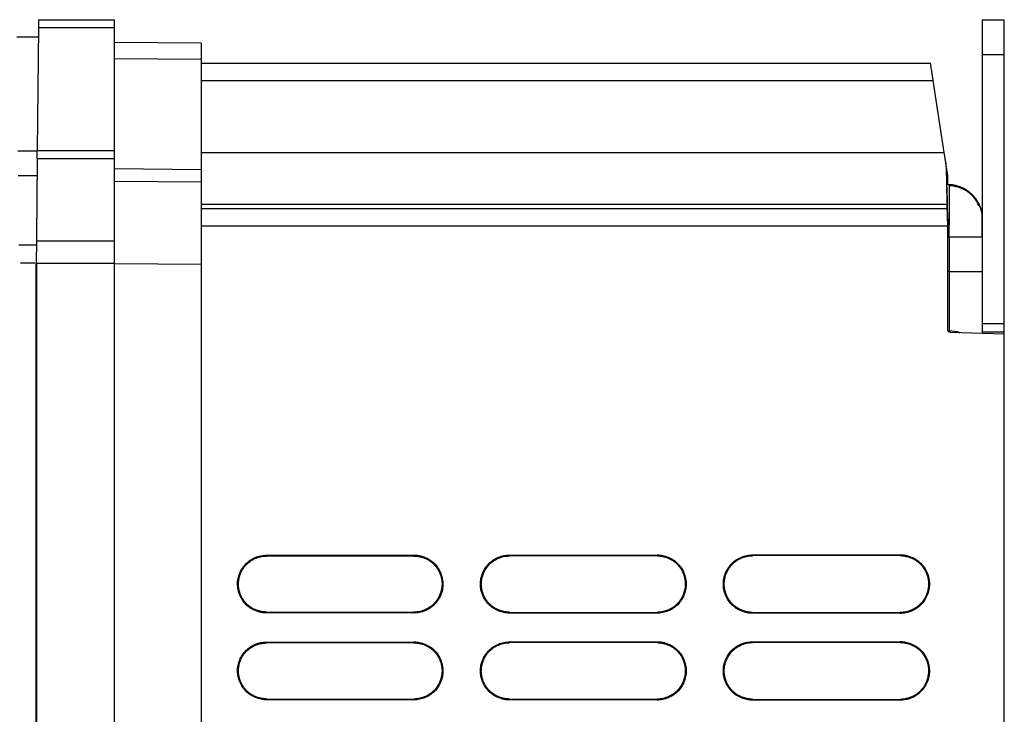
# Model space of a CAD drawing. Header units: millimetres. Extents: x 188.8 to 211.3, y 176 to 224.
# Tile 10 of 10: x 199.9 to 211.3, y 216 to 224. Entities that reach past the tile are written whole.
import ezdxf

# ---------------------------------------------------------------- set-up
doc = ezdxf.new("R2010")
doc.units = ezdxf.units.MM

msp = doc.modelspace()

# ---------------------------------------------------------------- linework, layer by layer
at = {"color": 7, "linetype": 'Continuous', "lineweight": 25}
for p, q in [((200.135, 223.999), (201.01, 223.999)), ((211.01, 223.999), (211.26, 223.999)), ((200.134, 223.904), (200.121, 222.494)), ((201.01, 223.904), (200.134, 223.904)), ((201.01, 222.494), (201.01, 223.904)), ((200.133, 223.799), (199.887, 223.799)), ((202.01, 223.729), (201.01, 223.738)), ((202.01, 223.539), (201.01, 223.548)), ((202.01, 223.539), (202.01, 222.271)), ((211.01, 223.599), (211.26, 223.599)), ((211.01, 220.499), (211.01, 223.599)), ((211.26, 220.499), (211.26, 223.599)), ((202.01, 223.499), (210.41, 223.499)), ((202.01, 223.299), (210.441, 223.299)), ((210.569, 222.468), (210.441, 223.299)), ((200.121, 222.483), (199.899, 222.483)), ((200.121, 222.494), (201.01, 222.494)), ((202.01, 222.468), (210.569, 222.468)), ((200.121, 222.399), (201.01, 222.399)), ((210.61, 222.199), (210.588, 222.346)), ((200.119, 222.199), (199.901, 222.199)), ((202.01, 222.271), (201.01, 222.28)), ((210.61, 222.099), (210.61, 222.199)), ((202.01, 222.129), (201.01, 222.137)), ((210.624, 222.098), (210.597, 222.099)), ((210.626, 222.086), (210.624, 222.098)), ((210.624, 222.098), (210.723, 222.076)), ((210.657, 222.096), (210.669, 222.094)), ((210.603, 221.869), (202.01, 221.869)), ((210.603, 221.82), (210.603, 221.869)), ((210.603, 221.82), (202.01, 221.82)), ((210.61, 221.62), (202.01, 221.62)), ((210.61, 221.7), (210.61, 221.609)), ((210.61, 221.62), (210.61, 221.609)), ((210.61, 220.428), (210.61, 221.609)), ((210.61, 221.499), (210.624, 221.499)), ((210.624, 221.499), (210.624, 221.099)), ((211, 221.499), (211.01, 221.498)), ((199.908, 221.406), (200.112, 221.406)), ((200.112, 221.451), (200.11, 221.194)), ((200.112, 221.451), (201.01, 221.451)), ((201.01, 221.194), (201.01, 221.451)), ((200.11, 177.715), (200.11, 221.194)), ((200.112, 221.194), (201.01, 221.194)), ((200.112, 221.194), (200.112, 177.816)), ((201.01, 177.801), (201.01, 221.194)), ((202.01, 221.179), (201.01, 221.187)), ((202.01, 221.179), (202.01, 179.059)), ((210.624, 221.099), (210.61, 221.099)), ((210.624, 221.099), (210.624, 220.418)), ((210.624, 221.099), (211.01, 221.099)), ((211.01, 220.499), (211.26, 220.499)), ((211.26, 220.376), (210.639, 220.398)), ((211.26, 220.399), (211.01, 220.399)), ((211.01, 220.385), (211.01, 220.399)), ((211.26, 220.376), (211.26, 220.399)), ((211.26, 178.949), (211.26, 220.376)), ((202.76, 217.831), (204.46, 217.832)), ((202.76, 217.821), (202.76, 217.831)), ((204.46, 217.822), (202.76, 217.821)), ((205.56, 217.833), (207.26, 217.834)), ((207.26, 217.824), (205.56, 217.823)), ((208.36, 217.835), (210.06, 217.837)), ((208.36, 217.825), (208.36, 217.835)), ((210.06, 217.826), (208.36, 217.825)), ((210.06, 217.837), (210.06, 217.826)), ((202.76, 217.167), (202.76, 217.177)), ((202.76, 217.177), (204.46, 217.175)), ((204.46, 217.165), (202.76, 217.167)), ((204.46, 217.175), (204.46, 217.165)), ((205.56, 217.175), (207.26, 217.173)), ((207.26, 217.163), (205.56, 217.164)), ((207.26, 217.173), (207.26, 217.163)), ((208.36, 217.172), (210.06, 217.171)), ((210.06, 217.161), (208.36, 217.162)), ((210.06, 217.171), (210.06, 217.161)), ((202.76, 216.831), (204.46, 216.832)), ((202.76, 216.821), (202.76, 216.831)), ((204.46, 216.822), (202.76, 216.821)), ((205.56, 216.833), (207.26, 216.834)), ((205.56, 216.823), (205.56, 216.833)), ((207.26, 216.824), (205.56, 216.823)), ((208.36, 216.835), (210.06, 216.837)), ((208.36, 216.825), (208.36, 216.835)), ((210.06, 216.826), (208.36, 216.825)), ((210.06, 216.837), (210.06, 216.826)), ((202.76, 216.167), (202.76, 216.177)), ((202.76, 216.177), (204.46, 216.175)), ((204.46, 216.165), (202.76, 216.167)), ((204.46, 216.175), (204.46, 216.165)), ((205.56, 216.164), (205.56, 216.175)), ((205.56, 216.175), (207.26, 216.173)), ((207.26, 216.163), (205.56, 216.164)), ((207.26, 216.173), (207.26, 216.163)), ((208.36, 216.172), (210.06, 216.171)), ((210.06, 216.171), (210.06, 216.161)), ((210.06, 216.161), (208.36, 216.162))]:
    msp.add_line(p, q, dxfattribs=at)
at = {"color": 8, "linetype": 'Continuous', "lineweight": 25}
msp.add_line((200.093, 221.194), (199.928, 221.194), dxfattribs=at)
at = {"color": 7, "linetype": 'Continuous', "lineweight": 25, "flags": 128}
for points in [[(204.46, 217.832), (204.46, 217.827), (204.46, 217.822)], [(205.56, 217.823), (205.56, 217.828), (205.56, 217.833)], [(207.26, 217.834), (207.26, 217.829), (207.26, 217.824)], [(205.56, 217.164), (205.56, 217.17), (205.56, 217.175)], [(208.36, 217.162), (208.36, 217.167), (208.36, 217.172)], [(204.46, 216.832), (204.46, 216.827), (204.46, 216.822)], [(207.26, 216.834), (207.26, 216.829), (207.26, 216.824)], [(208.36, 216.162), (208.36, 216.167), (208.36, 216.172)]]:
    msp.add_lwpolyline(points, dxfattribs=at)
at = {"color": 7, "linetype": 'Continuous', "lineweight": 25}
for points, knots in [([(200.135, 223.999), (200.135, 223.999), (200.135, 223.998), (200.135, 223.997), (200.135, 223.994), (200.135, 223.99), (200.134, 223.985), (200.134, 223.978), (200.134, 223.969), (200.134, 223.959), (200.134, 223.947), (200.134, 223.934), (200.134, 223.919), (200.134, 223.909), (200.134, 223.904)], [0, 0, 0, 0, 0.064261, 0.131991, 0.20319, 0.277858, 0.355993, 0.437596, 0.522666, 0.611202, 0.703205, 0.798672, 0.897604, 1, 1, 1, 1]), ([(201.01, 223.904), (201.01, 223.929), (201.01, 223.954), (201.01, 223.989), (201.01, 223.999), (201.01, 223.999)], [0, 0, 0, 0, 0.5, 0.5, 1, 1, 1, 1]), ([(211.01, 223.599), (211.01, 223.605), (211.01, 223.618), (211.01, 223.637), (211.01, 223.655), (211.01, 223.674), (211.01, 223.692), (211.01, 223.71), (211.01, 223.728), (211.01, 223.753), (211.01, 223.783), (211.01, 223.818), (211.01, 223.851), (211.01, 223.882), (211.01, 223.91), (211.01, 223.934), (211.01, 223.955), (211.01, 223.971), (211.01, 223.984), (211.01, 223.992), (211.01, 223.998), (211.01, 223.998), (211.01, 223.999)], [0, 0, 0, 0, 0.030232, 0.060266, 0.090167, 0.120003, 0.149841, 0.17975, 0.209797, 0.240047, 0.304317, 0.368671, 0.434309, 0.500032, 0.56567, 0.631393, 0.695664, 0.760018, 0.820268, 0.879988, 0.939719, 1, 1, 1, 1]), ([(211.26, 223.599), (211.26, 223.651), (211.26, 223.703), (211.26, 223.8), (211.26, 223.845), (211.26, 223.919), (211.26, 223.948), (211.26, 223.988), (211.26, 223.999), (211.26, 223.999)], [0, 0, 0, 0, 0.25, 0.25, 0.5, 0.5, 0.75, 0.75, 1, 1, 1, 1]), ([(202.01, 223.729), (202.01, 223.729), (202.01, 223.729), (202.01, 223.727), (202.01, 223.725), (202.01, 223.723), (202.01, 223.719), (202.01, 223.712), (202.01, 223.698), (202.01, 223.675), (202.01, 223.646), (202.01, 223.617), (202.01, 223.589), (202.01, 223.565), (202.01, 223.548), (202.01, 223.539)], [0, 0, 0, 0, 0.041971, 0.083652, 0.12521, 0.166816, 0.208641, 0.250852, 0.37539, 0.500544, 0.625031, 0.750197, 0.83355, 0.916365, 1, 1, 1, 1]), ([(210.441, 223.299), (210.44, 223.303), (210.439, 223.312), (210.437, 223.325), (210.435, 223.337), (210.433, 223.347), (210.432, 223.357), (210.431, 223.365), (210.428, 223.383), (210.424, 223.41), (210.419, 223.438), (210.416, 223.459), (210.414, 223.473), (210.412, 223.485), (210.411, 223.493), (210.41, 223.498), (210.41, 223.498), (210.41, 223.499)], [0, 0, 0, 0, 0.044266, 0.085273, 0.123022, 0.157512, 0.188743, 0.216714, 0.241426, 0.37849, 0.501805, 0.588875, 0.674296, 0.758092, 0.840289, 0.920916, 1, 1, 1, 1]), ([(200.121, 222.399), (200.121, 222.399), (200.121, 222.399), (200.121, 222.401), (200.121, 222.403), (200.121, 222.407), (200.121, 222.413), (200.121, 222.42), (200.121, 222.429), (200.121, 222.439), (200.121, 222.451), (200.121, 222.464), (200.121, 222.478), (200.121, 222.488), (200.121, 222.494)], [0, 0, 0, 0, 0.0642609, 0.1319911, 0.2031901, 0.2778576, 0.3559931, 0.4375961, 0.5226661, 0.6112025, 0.7032047, 0.7986721, 0.8976041, 1, 1, 1, 1]), ([(201.01, 222.399), (201.01, 222.399), (201.01, 222.399), (201.01, 222.4), (201.01, 222.402), (201.01, 222.406), (201.01, 222.414), (201.01, 222.426), (201.01, 222.441), (201.01, 222.458), (201.01, 222.475), (201.01, 222.487), (201.01, 222.494)], [0, 0, 0, 0, 0.0604064, 0.1203491, 0.180336, 0.2408734, 0.3703259, 0.5001229, 0.6295752, 0.7593722, 0.8795985, 1, 1, 1, 1]), ([(210.588, 222.346), (210.586, 222.354), (210.584, 222.37), (210.58, 222.394), (210.576, 222.419), (210.572, 222.443), (210.57, 222.46), (210.569, 222.468)], [0, 0, 0, 0, 0.200293, 0.400108, 0.599776, 0.799629, 1, 1, 1, 1]), ([(200.121, 222.399), (200.121, 222.399), (200.121, 222.398), (200.121, 222.397), (200.121, 222.394), (200.121, 222.39), (200.121, 222.385), (200.12, 222.379), (200.12, 222.372), (200.12, 222.363), (200.12, 222.354), (200.12, 222.343), (200.12, 222.331), (200.12, 222.318), (200.12, 222.304), (200.12, 222.289), (200.12, 222.272), (200.119, 222.254), (200.119, 222.235), (200.119, 222.215), (200.119, 222.194), (200.119, 222.172), (200.118, 222.149), (200.118, 222.124), (200.118, 222.098), (200.118, 222.069), (200.117, 222.038), (200.117, 222.004), (200.117, 221.967), (200.117, 221.928), (200.116, 221.886), (200.116, 221.841), (200.115, 221.794), (200.115, 221.743), (200.114, 221.69), (200.114, 221.634), (200.113, 221.575), (200.113, 221.514), (200.113, 221.472), (200.112, 221.451)], [0, 0, 0, 0, 0.021622, 0.043349, 0.065181, 0.087119, 0.109162, 0.13131, 0.153564, 0.175923, 0.198387, 0.220957, 0.243632, 0.266412, 0.289298, 0.312289, 0.335386, 0.358587, 0.381895, 0.405307, 0.428825, 0.452448, 0.476176, 0.50001, 0.524722, 0.550664, 0.577839, 0.606246, 0.635884, 0.666753, 0.698855, 0.732187, 0.766752, 0.802548, 0.839575, 0.877834, 0.917325, 0.958047, 1, 1, 1, 1]), ([(201.01, 221.451), (201.01, 221.577), (201.01, 221.703), (201.01, 221.932), (201.01, 222.037), (201.01, 222.211), (201.01, 222.281), (201.01, 222.374), (201.01, 222.399), (201.01, 222.399)], [0, 0, 0, 0, 0.25, 0.25, 0.5, 0.5, 0.75, 0.75, 1, 1, 1, 1]), ([(210.588, 222.346), (210.588, 222.338), (210.588, 222.322), (210.589, 222.299), (210.59, 222.276), (210.591, 222.254), (210.591, 222.232), (210.592, 222.21), (210.593, 222.188), (210.594, 222.145), (210.596, 222.083), (210.599, 222.011), (210.601, 221.951), (210.602, 221.914), (210.603, 221.893), (210.603, 221.881), (210.603, 221.873), (210.603, 221.87), (210.603, 221.869)], [0, 0, 0, 0, 0.030577, 0.06101, 0.091347, 0.121636, 0.151927, 0.182268, 0.212709, 0.243296, 0.371675, 0.500107, 0.62846, 0.756869, 0.817836, 0.87842, 0.939011, 1, 1, 1, 1]), ([(202.01, 222.271), (202.01, 222.267), (202.01, 222.26), (202.01, 222.248), (202.01, 222.237), (202.01, 222.226), (202.01, 222.211), (202.01, 222.191), (202.01, 222.169), (202.01, 222.152), (202.01, 222.14), (202.01, 222.133), (202.01, 222.129), (202.01, 222.129), (202.01, 222.129)], [0, 0, 0, 0, 0.050313, 0.100261, 0.150135, 0.20023, 0.250837, 0.37535, 0.500534, 0.624996, 0.750192, 0.833534, 0.916351, 1, 1, 1, 1]), ([(202.01, 222.129), (202.01, 222.129), (202.01, 222.128), (202.01, 222.127), (202.01, 222.124), (202.01, 222.121), (202.01, 222.116), (202.01, 222.106), (202.01, 222.088), (202.01, 222.057), (202.01, 222.017), (202.01, 221.953), (202.01, 221.855), (202.01, 221.734), (202.01, 221.628), (202.01, 221.543), (202.01, 221.456), (202.01, 221.38), (202.01, 221.319), (202.01, 221.272), (202.01, 221.225), (202.01, 221.194), (202.01, 221.179)], [0, 0, 0, 0, 0.0208729, 0.0417495, 0.0626536, 0.0836086, 0.104638, 0.1257651, 0.1882408, 0.250941, 0.3134274, 0.3757744, 0.5002212, 0.624602, 0.6868457, 0.7492837, 0.8118657, 0.8743084, 0.9059141, 0.9373454, 0.9686809, 1, 1, 1, 1]), ([(210.61, 221.7), (210.61, 221.708), (210.609, 221.724), (210.609, 221.748), (210.608, 221.771), (210.607, 221.794), (210.606, 221.816), (210.605, 221.837), (210.604, 221.877), (210.602, 221.931), (210.6, 221.991), (210.599, 222.04), (210.598, 222.069), (210.598, 222.085), (210.597, 222.093), (210.597, 222.098), (210.597, 222.099), (210.597, 222.099)], [0, 0, 0, 0, 0.0350566, 0.0699511, 0.1047473, 0.1395097, 0.1743031, 0.2091921, 0.2442405, 0.3721645, 0.5001274, 0.6280013, 0.7559515, 0.8171104, 0.8779402, 0.9387879, 1, 1, 1, 1]), ([(210.984, 221.835), (210.966, 221.87), (210.931, 221.942), (210.84, 222.022), (210.734, 222.075), (210.658, 222.083), (210.621, 222.087)], [0, 0, 0, 0, 0.255257, 0.514473, 0.765974, 1, 1, 1, 1]), ([(211.01, 221.699), (211.01, 221.703), (211.01, 221.713), (211.009, 221.728), (211.008, 221.745), (211.005, 221.763), (211.001, 221.783), (210.996, 221.804), (210.989, 221.827), (210.98, 221.851), (210.969, 221.875), (210.956, 221.901), (210.94, 221.926), (210.92, 221.952), (210.898, 221.977), (210.872, 222.001), (210.844, 222.024), (210.812, 222.045), (210.778, 222.062), (210.741, 222.077), (210.703, 222.088), (210.664, 222.096), (210.637, 222.097), (210.624, 222.098)], [0, 0, 0, 0, 0.022549, 0.047527, 0.075015, 0.105091, 0.137832, 0.173307, 0.211572, 0.25267, 0.296618, 0.343409, 0.392999, 0.445302, 0.500187, 0.557472, 0.616922, 0.678248, 0.741114, 0.80514, 0.869917, 0.935014, 1, 1, 1, 1]), ([(211.004, 221.769), (210.998, 221.794), (210.986, 221.844), (210.962, 221.868), (210.95, 221.88)], [0, 0, 0, 0, 0.474009, 1, 1, 1, 1]), ([(210.61, 221.62), (210.61, 221.625), (210.609, 221.634), (210.609, 221.648), (210.608, 221.662), (210.608, 221.675), (210.607, 221.687), (210.607, 221.698), (210.607, 221.709), (210.606, 221.719), (210.606, 221.728), (210.606, 221.736), (210.606, 221.744), (210.605, 221.751), (210.605, 221.762), (210.604, 221.776), (210.604, 221.791), (210.604, 221.803), (210.603, 221.812), (210.603, 221.817), (210.603, 221.819), (210.603, 221.82)], [0, 0, 0, 0, 0.048324, 0.095007, 0.140049, 0.183451, 0.225212, 0.265332, 0.303811, 0.340649, 0.375846, 0.409402, 0.441317, 0.471591, 0.500224, 0.587064, 0.672485, 0.756488, 0.839074, 0.920244, 1, 1, 1, 1]), ([(211.004, 221.489), (211.004, 221.517), (211.004, 221.572), (211.004, 221.649), (211.004, 221.714), (211.004, 221.739), (211.004, 221.751)], [0, 0, 0, 0, 0.249009, 0.498941, 0.749402, 1, 1, 1, 1]), ([(211.01, 220.399), (211.01, 220.402), (211.01, 220.408), (211.01, 220.418), (211.01, 220.427), (211.01, 220.439), (211.01, 220.454), (211.01, 220.47), (211.01, 220.483), (211.01, 220.492), (211.01, 220.498), (211.01, 220.498), (211.01, 220.499)], [0, 0, 0, 0, 0.060259, 0.120021, 0.179824, 0.240208, 0.369998, 0.50013, 0.629921, 0.760053, 0.879943, 1, 1, 1, 1]), ([(211.26, 220.399), (211.26, 220.402), (211.26, 220.408), (211.26, 220.418), (211.26, 220.427), (211.26, 220.439), (211.26, 220.454), (211.26, 220.47), (211.26, 220.483), (211.26, 220.492), (211.26, 220.498), (211.26, 220.498), (211.26, 220.499)], [0, 0, 0, 0, 0.060259, 0.120021, 0.179824, 0.240208, 0.369998, 0.50013, 0.629921, 0.760053, 0.879943, 1, 1, 1, 1]), ([(210.639, 220.398), (210.637, 220.398), (210.633, 220.398), (210.628, 220.4), (210.623, 220.403), (210.618, 220.407), (210.615, 220.411), (210.612, 220.417), (210.61, 220.422), (210.61, 220.426), (210.61, 220.428)], [0, 0, 0, 0, 0.1268819, 0.2493489, 0.3722204, 0.5002702, 0.6284689, 0.7596543, 0.8791046, 1, 1, 1, 1]), ([(210.624, 220.418), (210.666, 220.416), (210.709, 220.414), (210.745, 220.394), (210.746, 220.394)], [0, 0, 0, 0, 0.986959, 1, 1, 1, 1]), ([(202.76, 217.167), (202.755, 217.167), (202.744, 217.167), (202.728, 217.168), (202.712, 217.17), (202.69, 217.174), (202.664, 217.181), (202.623, 217.196), (202.574, 217.221), (202.524, 217.262), (202.483, 217.313), (202.452, 217.371), (202.433, 217.434), (202.426, 217.498), (202.432, 217.564), (202.452, 217.626), (202.482, 217.684), (202.524, 217.735), (202.566, 217.769), (202.603, 217.792), (202.633, 217.806), (202.663, 217.817), (202.695, 217.825), (202.727, 217.83), (202.749, 217.831), (202.76, 217.831)], [0, 0, 0, 0, 0.01549, 0.031055, 0.046735, 0.062567, 0.093801, 0.125049, 0.188078, 0.249951, 0.312078, 0.374873, 0.437613, 0.49979, 0.561714, 0.624728, 0.687121, 0.749596, 0.812045, 0.843275, 0.874565, 0.905881, 0.937215, 0.968735, 1, 1, 1, 1]), ([(202.76, 217.177), (202.754, 217.177), (202.742, 217.177), (202.724, 217.179), (202.706, 217.182), (202.689, 217.185), (202.672, 217.19), (202.655, 217.195), (202.639, 217.201), (202.624, 217.207), (202.609, 217.215), (202.595, 217.223), (202.581, 217.231), (202.568, 217.24), (202.556, 217.25), (202.544, 217.26), (202.533, 217.27), (202.523, 217.281), (202.513, 217.292), (202.504, 217.303), (202.496, 217.315), (202.488, 217.327), (202.481, 217.338), (202.475, 217.35), (202.469, 217.362), (202.464, 217.374), (202.459, 217.386), (202.455, 217.398), (202.451, 217.41), (202.448, 217.421), (202.445, 217.433), (202.443, 217.444), (202.441, 217.455), (202.44, 217.467), (202.439, 217.477), (202.439, 217.488), (202.438, 217.502), (202.439, 217.52), (202.441, 217.541), (202.445, 217.564), (202.451, 217.586), (202.458, 217.61), (202.468, 217.633), (202.479, 217.656), (202.493, 217.679), (202.51, 217.701), (202.528, 217.723), (202.55, 217.743), (202.574, 217.761), (202.6, 217.778), (202.628, 217.792), (202.659, 217.804), (202.691, 217.813), (202.725, 217.819), (202.748, 217.82), (202.76, 217.821)], [0, 0, 0, 0, 0.018235, 0.036239, 0.054016, 0.071566, 0.088887, 0.105979, 0.122836, 0.139457, 0.155839, 0.17198, 0.187878, 0.203533, 0.218947, 0.234122, 0.249062, 0.263772, 0.278257, 0.292517, 0.306555, 0.32037, 0.333961, 0.347326, 0.360463, 0.37337, 0.386046, 0.398489, 0.410697, 0.42267, 0.434406, 0.445904, 0.457166, 0.468192, 0.478982, 0.489537, 0.499858, 0.520531, 0.542047, 0.564414, 0.587633, 0.6117, 0.636606, 0.662338, 0.688881, 0.716225, 0.74437, 0.773334, 0.803148, 0.833833, 0.865388, 0.897801, 0.931049, 0.965116, 1, 1, 1, 1]), ([(204.46, 217.832), (204.466, 217.832), (204.476, 217.832), (204.493, 217.831), (204.509, 217.829), (204.53, 217.825), (204.557, 217.818), (204.598, 217.803), (204.647, 217.778), (204.698, 217.736), (204.739, 217.685), (204.77, 217.627), (204.789, 217.564), (204.796, 217.499), (204.79, 217.434), (204.77, 217.371), (204.739, 217.313), (204.698, 217.261), (204.655, 217.227), (204.618, 217.205), (204.588, 217.191), (204.557, 217.18), (204.525, 217.172), (204.493, 217.166), (204.471, 217.166), (204.46, 217.165)], [0, 0, 0, 0, 0.0154925, 0.0310601, 0.0467416, 0.0625747, 0.0938064, 0.1250596, 0.1880817, 0.2499582, 0.3120814, 0.3748772, 0.4376111, 0.4997905, 0.5617053, 0.6247265, 0.6871225, 0.7495889, 0.8120438, 0.8432652, 0.8745543, 0.9058767, 0.9372062, 0.9687271, 1, 1, 1, 1]), ([(204.46, 217.822), (204.466, 217.822), (204.478, 217.822), (204.496, 217.82), (204.514, 217.818), (204.531, 217.814), (204.548, 217.81), (204.564, 217.805), (204.58, 217.799), (204.595, 217.792), (204.61, 217.785), (204.624, 217.777), (204.638, 217.769), (204.651, 217.76), (204.663, 217.75), (204.675, 217.74), (204.686, 217.73), (204.697, 217.72), (204.706, 217.709), (204.716, 217.697), (204.724, 217.686), (204.732, 217.674), (204.739, 217.662), (204.746, 217.65), (204.752, 217.638), (204.757, 217.626), (204.762, 217.614), (204.766, 217.602), (204.77, 217.59), (204.774, 217.578), (204.776, 217.567), (204.779, 217.555), (204.781, 217.543), (204.782, 217.532), (204.783, 217.521), (204.784, 217.51), (204.784, 217.496), (204.783, 217.478), (204.781, 217.456), (204.777, 217.434), (204.772, 217.411), (204.764, 217.388), (204.755, 217.365), (204.743, 217.342), (204.729, 217.318), (204.713, 217.296), (204.694, 217.274), (204.672, 217.254), (204.648, 217.235), (204.622, 217.219), (204.593, 217.204), (204.563, 217.192), (204.53, 217.183), (204.495, 217.177), (204.472, 217.176), (204.46, 217.175)], [0, 0, 0, 0, 0.01792, 0.035629, 0.053129, 0.070422, 0.087505, 0.104376, 0.121034, 0.137474, 0.153694, 0.169691, 0.185465, 0.201015, 0.216342, 0.231448, 0.246336, 0.261012, 0.275479, 0.289741, 0.303798, 0.31765, 0.331296, 0.344734, 0.357964, 0.370982, 0.383786, 0.396376, 0.408749, 0.420904, 0.43284, 0.444557, 0.456054, 0.467332, 0.478392, 0.489234, 0.49986, 0.520315, 0.541641, 0.563844, 0.586925, 0.610881, 0.635703, 0.661377, 0.687888, 0.715226, 0.743389, 0.772394, 0.802274, 0.833047, 0.864715, 0.897263, 0.930669, 0.964915, 1, 1, 1, 1]), ([(205.56, 217.164), (205.555, 217.165), (205.544, 217.165), (205.528, 217.166), (205.511, 217.168), (205.49, 217.172), (205.463, 217.179), (205.422, 217.194), (205.373, 217.219), (205.322, 217.261), (205.281, 217.312), (205.25, 217.37), (205.23, 217.433), (205.224, 217.498), (205.23, 217.564), (205.25, 217.627), (205.281, 217.685), (205.322, 217.736), (205.365, 217.771), (205.402, 217.793), (205.432, 217.807), (205.463, 217.819), (205.495, 217.827), (205.527, 217.832), (205.549, 217.833), (205.56, 217.833)], [0, 0, 0, 0, 0.015494, 0.031062, 0.046744, 0.062578, 0.09381, 0.125064, 0.188086, 0.249963, 0.312086, 0.374881, 0.437615, 0.499794, 0.56171, 0.62473, 0.687125, 0.749594, 0.812046, 0.84327, 0.874559, 0.905879, 0.93721, 0.96873, 1, 1, 1, 1]), ([(205.56, 217.175), (205.555, 217.175), (205.544, 217.175), (205.528, 217.176), (205.512, 217.178), (205.497, 217.181), (205.482, 217.185), (205.467, 217.189), (205.452, 217.194), (205.438, 217.199), (205.425, 217.205), (205.412, 217.211), (205.399, 217.218), (205.387, 217.225), (205.375, 217.233), (205.364, 217.241), (205.353, 217.25), (205.343, 217.258), (205.333, 217.268), (205.324, 217.277), (205.315, 217.287), (205.307, 217.297), (205.299, 217.307), (205.292, 217.317), (205.286, 217.327), (205.279, 217.337), (205.274, 217.348), (205.269, 217.358), (205.264, 217.369), (205.259, 217.379), (205.255, 217.39), (205.252, 217.4), (205.249, 217.411), (205.246, 217.421), (205.244, 217.431), (205.242, 217.441), (205.24, 217.451), (205.239, 217.461), (205.237, 217.471), (205.237, 217.48), (205.236, 217.489), (205.236, 217.503), (205.237, 217.52), (205.239, 217.542), (205.243, 217.564), (205.249, 217.587), (205.256, 217.61), (205.266, 217.634), (205.278, 217.657), (205.292, 217.68), (205.308, 217.703), (205.327, 217.724), (205.348, 217.745), (205.372, 217.763), (205.399, 217.78), (205.427, 217.794), (205.458, 217.806), (205.491, 217.816), (205.525, 217.822), (205.548, 217.822), (205.56, 217.823)], [0, 0, 0, 0, 0.0159767, 0.0317759, 0.0474002, 0.0628505, 0.0781264, 0.0932266, 0.1081493, 0.1228926, 0.1374542, 0.1518324, 0.1660257, 0.1800331, 0.1938541, 0.2074893, 0.2209395, 0.2342068, 0.2472938, 0.2602038, 0.2729399, 0.2855041, 0.2978971, 0.3101191, 0.3221697, 0.334048, 0.3457531, 0.3572835, 0.3686382, 0.3798156, 0.3908147, 0.4016344, 0.4122738, 0.4227321, 0.433009, 0.443104, 0.4530172, 0.4627488, 0.4722992, 0.4816688, 0.4908586, 0.4998694, 0.5205622, 0.5420963, 0.5644785, 0.5877104, 0.6117879, 0.6367016, 0.6624386, 0.6889848, 0.7163296, 0.7444722, 0.7734312, 0.8032393, 0.8339149, 0.8654588, 0.8978573, 0.9310894, 0.965137, 1, 1, 1, 1]), ([(207.26, 217.834), (207.266, 217.834), (207.276, 217.834), (207.293, 217.833), (207.309, 217.831), (207.331, 217.827), (207.358, 217.82), (207.399, 217.805), (207.448, 217.78), (207.499, 217.738), (207.541, 217.687), (207.572, 217.628), (207.592, 217.565), (207.598, 217.499), (207.592, 217.433), (207.572, 217.37), (207.541, 217.311), (207.5, 217.26), (207.457, 217.225), (207.419, 217.203), (207.389, 217.189), (207.358, 217.178), (207.326, 217.169), (207.293, 217.164), (207.271, 217.163), (207.26, 217.163)], [0, 0, 0, 0, 0.015496, 0.031067, 0.046751, 0.062585, 0.093815, 0.125075, 0.18809, 0.24997, 0.31209, 0.374886, 0.437614, 0.499796, 0.561702, 0.624729, 0.687127, 0.749587, 0.812046, 0.843261, 0.874549, 0.905875, 0.937202, 0.968723, 1, 1, 1, 1]), ([(207.26, 217.824), (207.266, 217.824), (207.278, 217.824), (207.296, 217.822), (207.314, 217.82), (207.331, 217.816), (207.348, 217.812), (207.365, 217.807), (207.381, 217.801), (207.396, 217.794), (207.411, 217.787), (207.425, 217.779), (207.439, 217.771), (207.452, 217.762), (207.465, 217.752), (207.477, 217.742), (207.488, 217.732), (207.498, 217.721), (207.508, 217.71), (207.517, 217.699), (207.526, 217.687), (207.534, 217.675), (207.541, 217.663), (207.548, 217.651), (207.554, 217.639), (207.559, 217.627), (207.564, 217.615), (207.568, 217.603), (207.572, 217.591), (207.576, 217.579), (207.578, 217.567), (207.581, 217.555), (207.583, 217.544), (207.584, 217.532), (207.585, 217.521), (207.586, 217.51), (207.586, 217.496), (207.585, 217.478), (207.583, 217.456), (207.579, 217.434), (207.574, 217.411), (207.566, 217.388), (207.557, 217.364), (207.545, 217.341), (207.531, 217.317), (207.514, 217.295), (207.495, 217.273), (207.474, 217.253), (207.45, 217.234), (207.423, 217.217), (207.394, 217.202), (207.363, 217.19), (207.33, 217.181), (207.296, 217.175), (207.272, 217.174), (207.26, 217.173)], [0, 0, 0, 0, 0.017912, 0.035613, 0.053105, 0.070391, 0.087467, 0.104333, 0.120985, 0.13742, 0.153636, 0.16963, 0.1854, 0.200947, 0.216271, 0.231375, 0.246262, 0.260937, 0.275404, 0.289666, 0.303723, 0.317576, 0.331224, 0.344665, 0.357897, 0.370918, 0.383726, 0.39632, 0.408698, 0.420858, 0.4328, 0.444523, 0.456028, 0.467313, 0.478381, 0.489231, 0.499867, 0.520301, 0.541609, 0.563796, 0.586864, 0.610809, 0.635622, 0.66129, 0.687797, 0.715134, 0.743298, 0.772306, 0.802191, 0.832972, 0.86465, 0.89721, 0.930632, 0.964896, 1, 1, 1, 1]), ([(208.36, 217.162), (208.355, 217.162), (208.344, 217.163), (208.327, 217.164), (208.311, 217.166), (208.289, 217.17), (208.262, 217.177), (208.221, 217.192), (208.172, 217.217), (208.121, 217.259), (208.079, 217.311), (208.048, 217.369), (208.028, 217.433), (208.022, 217.498), (208.028, 217.564), (208.048, 217.628), (208.079, 217.686), (208.12, 217.738), (208.163, 217.773), (208.201, 217.795), (208.231, 217.809), (208.262, 217.821), (208.294, 217.829), (208.327, 217.834), (208.349, 217.835), (208.36, 217.835)], [0, 0, 0, 0, 0.015498, 0.031069, 0.046753, 0.062588, 0.093818, 0.125079, 0.188094, 0.249974, 0.312095, 0.37489, 0.437618, 0.499799, 0.561707, 0.624733, 0.687129, 0.749591, 0.812048, 0.843266, 0.874554, 0.905878, 0.937205, 0.968726, 1, 1, 1, 1]), ([(208.36, 217.172), (208.355, 217.173), (208.344, 217.173), (208.328, 217.174), (208.312, 217.176), (208.296, 217.179), (208.281, 217.183), (208.266, 217.187), (208.252, 217.192), (208.237, 217.197), (208.224, 217.203), (208.211, 217.209), (208.198, 217.216), (208.185, 217.224), (208.174, 217.231), (208.162, 217.24), (208.152, 217.248), (208.141, 217.257), (208.131, 217.266), (208.122, 217.276), (208.114, 217.285), (208.105, 217.295), (208.098, 217.305), (208.09, 217.316), (208.084, 217.326), (208.078, 217.336), (208.072, 217.347), (208.067, 217.357), (208.062, 217.368), (208.057, 217.379), (208.053, 217.389), (208.05, 217.4), (208.047, 217.41), (208.044, 217.42), (208.041, 217.431), (208.039, 217.441), (208.038, 217.451), (208.036, 217.461), (208.035, 217.47), (208.035, 217.48), (208.034, 217.489), (208.034, 217.503), (208.035, 217.52), (208.037, 217.542), (208.041, 217.565), (208.046, 217.588), (208.054, 217.611), (208.064, 217.635), (208.076, 217.658), (208.09, 217.682), (208.106, 217.704), (208.125, 217.726), (208.147, 217.746), (208.171, 217.765), (208.198, 217.782), (208.227, 217.796), (208.258, 217.809), (208.29, 217.818), (208.325, 217.824), (208.348, 217.825), (208.36, 217.825)], [0, 0, 0, 0, 0.015985, 0.031791, 0.047423, 0.06288, 0.078162, 0.093268, 0.108196, 0.122945, 0.137511, 0.151894, 0.166091, 0.180102, 0.193926, 0.207564, 0.221016, 0.234285, 0.247374, 0.260285, 0.273022, 0.285586, 0.297979, 0.310201, 0.322251, 0.334128, 0.345831, 0.35736, 0.368712, 0.379887, 0.390882, 0.401699, 0.412334, 0.422788, 0.43306, 0.44315, 0.453057, 0.462783, 0.472327, 0.48169, 0.490872, 0.499875, 0.520589, 0.542141, 0.564538, 0.587783, 0.611872, 0.636794, 0.662536, 0.689086, 0.716431, 0.744572, 0.773527, 0.803329, 0.833996, 0.865528, 0.897913, 0.931129, 0.965158, 1, 1, 1, 1]), ([(210.06, 217.837), (210.066, 217.836), (210.077, 217.836), (210.093, 217.835), (210.11, 217.833), (210.131, 217.829), (210.158, 217.822), (210.2, 217.807), (210.249, 217.781), (210.301, 217.739), (210.343, 217.688), (210.374, 217.629), (210.394, 217.565), (210.4, 217.499), (210.394, 217.433), (210.374, 217.369), (210.343, 217.31), (210.301, 217.258), (210.258, 217.223), (210.22, 217.201), (210.19, 217.187), (210.159, 217.175), (210.126, 217.167), (210.093, 217.162), (210.071, 217.161), (210.06, 217.161)], [0, 0, 0, 0, 0.0155, 0.031074, 0.04676, 0.062596, 0.093824, 0.12509, 0.188097, 0.249981, 0.312098, 0.374894, 0.437618, 0.499801, 0.5617, 0.624732, 0.687132, 0.749584, 0.812048, 0.843257, 0.874545, 0.905874, 0.937197, 0.968718, 1, 1, 1, 1]), ([(210.06, 217.826), (210.066, 217.826), (210.078, 217.826), (210.097, 217.824), (210.114, 217.822), (210.132, 217.818), (210.149, 217.814), (210.165, 217.809), (210.181, 217.803), (210.197, 217.796), (210.212, 217.789), (210.226, 217.781), (210.24, 217.772), (210.253, 217.763), (210.266, 217.754), (210.278, 217.744), (210.289, 217.733), (210.3, 217.723), (210.31, 217.711), (210.319, 217.7), (210.327, 217.688), (210.335, 217.677), (210.343, 217.665), (210.349, 217.652), (210.355, 217.64), (210.361, 217.628), (210.366, 217.616), (210.37, 217.604), (210.374, 217.592), (210.378, 217.579), (210.38, 217.568), (210.383, 217.556), (210.385, 217.544), (210.386, 217.532), (210.387, 217.521), (210.388, 217.51), (210.388, 217.496), (210.387, 217.478), (210.385, 217.456), (210.381, 217.433), (210.376, 217.41), (210.368, 217.387), (210.359, 217.363), (210.347, 217.34), (210.333, 217.316), (210.316, 217.293), (210.297, 217.272), (210.275, 217.251), (210.251, 217.232), (210.224, 217.215), (210.195, 217.2), (210.164, 217.188), (210.131, 217.179), (210.096, 217.172), (210.072, 217.172), (210.06, 217.171)], [0, 0, 0, 0, 0.017904, 0.035597, 0.053082, 0.070361, 0.087432, 0.104292, 0.120939, 0.137369, 0.153581, 0.169571, 0.185338, 0.200882, 0.216204, 0.231306, 0.246192, 0.260866, 0.275333, 0.289594, 0.303652, 0.317507, 0.331156, 0.344599, 0.357833, 0.370858, 0.38367, 0.396268, 0.40865, 0.420815, 0.432763, 0.444492, 0.456003, 0.467296, 0.478371, 0.489229, 0.499873, 0.520288, 0.541577, 0.563749, 0.586804, 0.610738, 0.635543, 0.661204, 0.687708, 0.715043, 0.743208, 0.772219, 0.802109, 0.832898, 0.864586, 0.897159, 0.930595, 0.964876, 1, 1, 1, 1]), ([(202.76, 216.167), (202.755, 216.167), (202.744, 216.167), (202.728, 216.168), (202.712, 216.17), (202.69, 216.174), (202.664, 216.181), (202.623, 216.196), (202.574, 216.221), (202.524, 216.262), (202.483, 216.313), (202.452, 216.371), (202.433, 216.434), (202.426, 216.498), (202.432, 216.564), (202.452, 216.626), (202.482, 216.684), (202.524, 216.735), (202.566, 216.769), (202.603, 216.792), (202.633, 216.806), (202.663, 216.817), (202.695, 216.825), (202.727, 216.83), (202.749, 216.831), (202.76, 216.831)], [0, 0, 0, 0, 0.01549, 0.031055, 0.046735, 0.062567, 0.093801, 0.125049, 0.188078, 0.249951, 0.312078, 0.374873, 0.437613, 0.49979, 0.561714, 0.624728, 0.687121, 0.749596, 0.812045, 0.843275, 0.874565, 0.905881, 0.937215, 0.968735, 1, 1, 1, 1]), ([(202.76, 216.177), (202.754, 216.177), (202.742, 216.177), (202.724, 216.179), (202.706, 216.182), (202.689, 216.185), (202.672, 216.19), (202.655, 216.195), (202.639, 216.201), (202.624, 216.207), (202.609, 216.215), (202.595, 216.223), (202.581, 216.231), (202.568, 216.24), (202.556, 216.25), (202.544, 216.26), (202.533, 216.27), (202.523, 216.281), (202.513, 216.292), (202.504, 216.303), (202.496, 216.315), (202.488, 216.327), (202.481, 216.338), (202.475, 216.35), (202.469, 216.362), (202.464, 216.374), (202.459, 216.386), (202.455, 216.398), (202.451, 216.41), (202.448, 216.421), (202.445, 216.433), (202.443, 216.444), (202.441, 216.455), (202.44, 216.467), (202.439, 216.477), (202.439, 216.488), (202.438, 216.502), (202.439, 216.52), (202.441, 216.541), (202.445, 216.564), (202.451, 216.586), (202.458, 216.61), (202.468, 216.633), (202.479, 216.656), (202.493, 216.679), (202.51, 216.701), (202.528, 216.723), (202.55, 216.743), (202.574, 216.761), (202.6, 216.778), (202.628, 216.792), (202.659, 216.804), (202.691, 216.813), (202.725, 216.819), (202.748, 216.82), (202.76, 216.821)], [0, 0, 0, 0, 0.018235, 0.036239, 0.054016, 0.071566, 0.088887, 0.105979, 0.122836, 0.139457, 0.155839, 0.17198, 0.187878, 0.203533, 0.218947, 0.234122, 0.249062, 0.263772, 0.278257, 0.292517, 0.306555, 0.32037, 0.333961, 0.347326, 0.360463, 0.37337, 0.386046, 0.398489, 0.410697, 0.42267, 0.434406, 0.445904, 0.457166, 0.468192, 0.478982, 0.489537, 0.499858, 0.520531, 0.542047, 0.564414, 0.587633, 0.6117, 0.636606, 0.662338, 0.688881, 0.716225, 0.74437, 0.773334, 0.803148, 0.833833, 0.865388, 0.897801, 0.931049, 0.965116, 1, 1, 1, 1]), ([(204.46, 216.832), (204.466, 216.832), (204.476, 216.832), (204.493, 216.831), (204.509, 216.829), (204.53, 216.825), (204.557, 216.818), (204.598, 216.803), (204.647, 216.778), (204.698, 216.736), (204.739, 216.685), (204.77, 216.627), (204.789, 216.564), (204.796, 216.499), (204.79, 216.434), (204.77, 216.371), (204.739, 216.313), (204.698, 216.261), (204.655, 216.227), (204.618, 216.205), (204.588, 216.191), (204.557, 216.18), (204.525, 216.172), (204.493, 216.166), (204.471, 216.166), (204.46, 216.165)], [0, 0, 0, 0, 0.015493, 0.03106, 0.046742, 0.062575, 0.093806, 0.12506, 0.188082, 0.249958, 0.312081, 0.374877, 0.437611, 0.499791, 0.561705, 0.624727, 0.687123, 0.749589, 0.812044, 0.843265, 0.874554, 0.905877, 0.937206, 0.968727, 1, 1, 1, 1]), ([(204.46, 216.822), (204.466, 216.822), (204.478, 216.822), (204.496, 216.82), (204.514, 216.818), (204.531, 216.814), (204.548, 216.81), (204.564, 216.805), (204.58, 216.799), (204.595, 216.792), (204.61, 216.785), (204.624, 216.777), (204.638, 216.769), (204.651, 216.76), (204.663, 216.75), (204.675, 216.74), (204.686, 216.73), (204.697, 216.72), (204.706, 216.709), (204.716, 216.697), (204.724, 216.686), (204.732, 216.674), (204.739, 216.662), (204.746, 216.65), (204.752, 216.638), (204.757, 216.626), (204.762, 216.614), (204.766, 216.602), (204.77, 216.59), (204.774, 216.578), (204.776, 216.567), (204.779, 216.555), (204.781, 216.543), (204.782, 216.532), (204.783, 216.521), (204.784, 216.51), (204.784, 216.496), (204.783, 216.478), (204.781, 216.456), (204.777, 216.434), (204.772, 216.411), (204.764, 216.388), (204.755, 216.365), (204.743, 216.342), (204.729, 216.318), (204.713, 216.296), (204.694, 216.274), (204.672, 216.254), (204.648, 216.235), (204.622, 216.219), (204.593, 216.204), (204.563, 216.192), (204.53, 216.183), (204.495, 216.177), (204.472, 216.176), (204.46, 216.175)], [0, 0, 0, 0, 0.0179204, 0.0356291, 0.0531293, 0.0704216, 0.0875048, 0.1043765, 0.1210339, 0.137474, 0.1536938, 0.1696914, 0.1854653, 0.2010152, 0.2163419, 0.2314478, 0.2463361, 0.2610118, 0.2754793, 0.2897409, 0.3037978, 0.3176498, 0.3312958, 0.3447344, 0.3579636, 0.3709815, 0.3837862, 0.3963757, 0.4087486, 0.4209036, 0.4328397, 0.4445565, 0.4560539, 0.467332, 0.4783917, 0.489234, 0.4998603, 0.5203153, 0.5416409, 0.5638438, 0.5869253, 0.6108814, 0.635703, 0.6613767, 0.6878882, 0.7152263, 0.7433893, 0.7723943, 0.8022739, 0.8330472, 0.8647148, 0.8972628, 0.9306693, 0.9649152, 1, 1, 1, 1]), ([(205.56, 216.164), (205.555, 216.165), (205.544, 216.165), (205.528, 216.166), (205.511, 216.168), (205.49, 216.172), (205.463, 216.179), (205.422, 216.194), (205.373, 216.219), (205.322, 216.261), (205.281, 216.312), (205.25, 216.37), (205.23, 216.433), (205.224, 216.498), (205.23, 216.564), (205.25, 216.627), (205.281, 216.685), (205.322, 216.736), (205.365, 216.771), (205.402, 216.793), (205.432, 216.807), (205.463, 216.819), (205.495, 216.827), (205.527, 216.832), (205.549, 216.833), (205.56, 216.833)], [0, 0, 0, 0, 0.015494, 0.031062, 0.046744, 0.062578, 0.09381, 0.125064, 0.188086, 0.249963, 0.312086, 0.374881, 0.437615, 0.499794, 0.56171, 0.62473, 0.687125, 0.749594, 0.812046, 0.84327, 0.874559, 0.905879, 0.93721, 0.96873, 1, 1, 1, 1]), ([(205.56, 216.175), (205.555, 216.175), (205.544, 216.175), (205.528, 216.176), (205.512, 216.178), (205.497, 216.181), (205.482, 216.185), (205.467, 216.189), (205.452, 216.194), (205.438, 216.199), (205.425, 216.205), (205.412, 216.211), (205.399, 216.218), (205.387, 216.225), (205.375, 216.233), (205.364, 216.241), (205.353, 216.25), (205.343, 216.258), (205.333, 216.268), (205.324, 216.277), (205.315, 216.287), (205.307, 216.297), (205.299, 216.307), (205.292, 216.317), (205.286, 216.327), (205.279, 216.337), (205.274, 216.348), (205.269, 216.358), (205.264, 216.369), (205.259, 216.379), (205.255, 216.39), (205.252, 216.4), (205.249, 216.411), (205.246, 216.421), (205.244, 216.431), (205.242, 216.441), (205.24, 216.451), (205.239, 216.461), (205.237, 216.471), (205.237, 216.48), (205.236, 216.489), (205.236, 216.503), (205.237, 216.52), (205.239, 216.542), (205.243, 216.564), (205.249, 216.587), (205.256, 216.61), (205.266, 216.634), (205.278, 216.657), (205.292, 216.68), (205.308, 216.703), (205.327, 216.724), (205.348, 216.745), (205.372, 216.763), (205.399, 216.78), (205.427, 216.794), (205.458, 216.806), (205.491, 216.816), (205.525, 216.822), (205.548, 216.822), (205.56, 216.823)], [0, 0, 0, 0, 0.015977, 0.031776, 0.0474, 0.062851, 0.078126, 0.093227, 0.108149, 0.122893, 0.137454, 0.151832, 0.166026, 0.180033, 0.193854, 0.207489, 0.22094, 0.234207, 0.247294, 0.260204, 0.27294, 0.285504, 0.297897, 0.310119, 0.32217, 0.334048, 0.345753, 0.357284, 0.368638, 0.379816, 0.390815, 0.401634, 0.412274, 0.422732, 0.433009, 0.443104, 0.453017, 0.462749, 0.472299, 0.481669, 0.490859, 0.499869, 0.520562, 0.542096, 0.564479, 0.58771, 0.611788, 0.636702, 0.662439, 0.688985, 0.71633, 0.744472, 0.773431, 0.803239, 0.833915, 0.865459, 0.897857, 0.931089, 0.965137, 1, 1, 1, 1]), ([(207.26, 216.834), (207.266, 216.834), (207.276, 216.834), (207.293, 216.833), (207.309, 216.831), (207.331, 216.827), (207.358, 216.82), (207.399, 216.805), (207.448, 216.78), (207.499, 216.738), (207.541, 216.687), (207.572, 216.628), (207.592, 216.565), (207.598, 216.499), (207.592, 216.433), (207.572, 216.37), (207.541, 216.311), (207.5, 216.26), (207.457, 216.225), (207.419, 216.203), (207.389, 216.189), (207.358, 216.178), (207.326, 216.169), (207.293, 216.164), (207.271, 216.163), (207.26, 216.163)], [0, 0, 0, 0, 0.0154963, 0.031067, 0.0467507, 0.0625853, 0.0938152, 0.1250747, 0.1880895, 0.2499697, 0.3120899, 0.3748857, 0.437614, 0.4997956, 0.5617023, 0.6247293, 0.6871272, 0.7495865, 0.8120457, 0.843261, 0.8745494, 0.9058752, 0.9372017, 0.9687228, 1, 1, 1, 1]), ([(207.26, 216.824), (207.266, 216.824), (207.278, 216.824), (207.296, 216.822), (207.314, 216.82), (207.331, 216.816), (207.348, 216.812), (207.365, 216.807), (207.381, 216.801), (207.396, 216.794), (207.411, 216.787), (207.425, 216.779), (207.439, 216.771), (207.452, 216.762), (207.465, 216.752), (207.477, 216.742), (207.488, 216.732), (207.498, 216.721), (207.508, 216.71), (207.517, 216.699), (207.526, 216.687), (207.534, 216.675), (207.541, 216.663), (207.548, 216.651), (207.554, 216.639), (207.559, 216.627), (207.564, 216.615), (207.568, 216.603), (207.572, 216.591), (207.576, 216.579), (207.578, 216.567), (207.581, 216.555), (207.583, 216.544), (207.584, 216.532), (207.585, 216.521), (207.586, 216.51), (207.586, 216.496), (207.585, 216.478), (207.583, 216.456), (207.579, 216.434), (207.574, 216.411), (207.566, 216.388), (207.557, 216.364), (207.545, 216.341), (207.531, 216.317), (207.514, 216.295), (207.495, 216.273), (207.474, 216.253), (207.45, 216.234), (207.423, 216.217), (207.394, 216.202), (207.363, 216.19), (207.33, 216.181), (207.296, 216.175), (207.272, 216.174), (207.26, 216.173)], [0, 0, 0, 0, 0.017912, 0.035613, 0.053105, 0.070391, 0.087467, 0.104333, 0.120985, 0.13742, 0.153636, 0.16963, 0.1854, 0.200947, 0.216271, 0.231375, 0.246262, 0.260937, 0.275404, 0.289666, 0.303723, 0.317576, 0.331224, 0.344665, 0.357897, 0.370918, 0.383726, 0.39632, 0.408698, 0.420858, 0.4328, 0.444523, 0.456028, 0.467313, 0.478381, 0.489231, 0.499867, 0.520301, 0.541609, 0.563796, 0.586864, 0.610809, 0.635622, 0.66129, 0.687797, 0.715134, 0.743298, 0.772306, 0.802191, 0.832972, 0.86465, 0.89721, 0.930632, 0.964896, 1, 1, 1, 1]), ([(208.36, 216.162), (208.355, 216.162), (208.344, 216.163), (208.327, 216.164), (208.311, 216.166), (208.289, 216.17), (208.262, 216.177), (208.221, 216.192), (208.172, 216.217), (208.121, 216.259), (208.079, 216.311), (208.048, 216.369), (208.028, 216.433), (208.022, 216.498), (208.028, 216.564), (208.048, 216.628), (208.079, 216.686), (208.12, 216.738), (208.163, 216.773), (208.201, 216.795), (208.231, 216.809), (208.262, 216.821), (208.294, 216.829), (208.327, 216.834), (208.349, 216.835), (208.36, 216.835)], [0, 0, 0, 0, 0.015498, 0.031069, 0.046753, 0.062588, 0.093818, 0.125079, 0.188094, 0.249974, 0.312095, 0.37489, 0.437618, 0.499799, 0.561707, 0.624733, 0.687129, 0.749591, 0.812048, 0.843266, 0.874554, 0.905878, 0.937205, 0.968726, 1, 1, 1, 1]), ([(208.36, 216.172), (208.355, 216.173), (208.344, 216.173), (208.328, 216.174), (208.312, 216.176), (208.296, 216.179), (208.281, 216.183), (208.266, 216.187), (208.252, 216.192), (208.237, 216.197), (208.224, 216.203), (208.211, 216.209), (208.198, 216.216), (208.185, 216.224), (208.174, 216.231), (208.162, 216.24), (208.152, 216.248), (208.141, 216.257), (208.131, 216.266), (208.122, 216.276), (208.114, 216.285), (208.105, 216.295), (208.098, 216.305), (208.09, 216.316), (208.084, 216.326), (208.078, 216.336), (208.072, 216.347), (208.067, 216.357), (208.062, 216.368), (208.057, 216.379), (208.053, 216.389), (208.05, 216.4), (208.047, 216.41), (208.044, 216.42), (208.041, 216.431), (208.039, 216.441), (208.038, 216.451), (208.036, 216.461), (208.035, 216.47), (208.035, 216.48), (208.034, 216.489), (208.034, 216.503), (208.035, 216.52), (208.037, 216.542), (208.041, 216.565), (208.046, 216.588), (208.054, 216.611), (208.064, 216.635), (208.076, 216.658), (208.09, 216.682), (208.106, 216.704), (208.125, 216.726), (208.147, 216.746), (208.171, 216.765), (208.198, 216.782), (208.227, 216.796), (208.258, 216.809), (208.29, 216.818), (208.325, 216.824), (208.348, 216.825), (208.36, 216.825)], [0, 0, 0, 0, 0.015985, 0.031791, 0.047423, 0.06288, 0.078162, 0.093268, 0.108196, 0.122945, 0.137511, 0.151894, 0.166091, 0.180102, 0.193926, 0.207564, 0.221016, 0.234285, 0.247374, 0.260285, 0.273022, 0.285586, 0.297979, 0.310201, 0.322251, 0.334128, 0.345831, 0.35736, 0.368712, 0.379887, 0.390882, 0.401699, 0.412334, 0.422788, 0.43306, 0.44315, 0.453057, 0.462783, 0.472327, 0.48169, 0.490872, 0.499875, 0.520589, 0.542141, 0.564538, 0.587783, 0.611872, 0.636794, 0.662536, 0.689086, 0.716431, 0.744572, 0.773527, 0.803329, 0.833996, 0.865528, 0.897913, 0.931129, 0.965158, 1, 1, 1, 1]), ([(210.06, 216.837), (210.066, 216.836), (210.077, 216.836), (210.093, 216.835), (210.11, 216.833), (210.131, 216.829), (210.158, 216.822), (210.2, 216.807), (210.249, 216.781), (210.301, 216.739), (210.343, 216.688), (210.374, 216.629), (210.394, 216.565), (210.4, 216.499), (210.394, 216.433), (210.374, 216.369), (210.343, 216.31), (210.301, 216.258), (210.258, 216.223), (210.22, 216.201), (210.19, 216.187), (210.159, 216.175), (210.126, 216.167), (210.093, 216.162), (210.071, 216.161), (210.06, 216.161)], [0, 0, 0, 0, 0.0155, 0.031074, 0.04676, 0.062596, 0.093824, 0.12509, 0.188097, 0.249981, 0.312098, 0.374894, 0.437618, 0.499801, 0.5617, 0.624732, 0.687132, 0.749584, 0.812048, 0.843257, 0.874545, 0.905874, 0.937197, 0.968718, 1, 1, 1, 1]), ([(210.06, 216.826), (210.066, 216.826), (210.078, 216.826), (210.097, 216.824), (210.114, 216.822), (210.132, 216.818), (210.149, 216.814), (210.165, 216.809), (210.181, 216.803), (210.197, 216.796), (210.212, 216.789), (210.226, 216.781), (210.24, 216.772), (210.253, 216.763), (210.266, 216.754), (210.278, 216.744), (210.289, 216.733), (210.3, 216.723), (210.31, 216.711), (210.319, 216.7), (210.327, 216.688), (210.335, 216.677), (210.343, 216.665), (210.349, 216.652), (210.355, 216.64), (210.361, 216.628), (210.366, 216.616), (210.37, 216.604), (210.374, 216.592), (210.378, 216.579), (210.38, 216.568), (210.383, 216.556), (210.385, 216.544), (210.386, 216.532), (210.387, 216.521), (210.388, 216.51), (210.388, 216.496), (210.387, 216.478), (210.385, 216.456), (210.381, 216.433), (210.376, 216.41), (210.368, 216.387), (210.359, 216.363), (210.347, 216.34), (210.333, 216.316), (210.316, 216.293), (210.297, 216.272), (210.275, 216.251), (210.251, 216.232), (210.224, 216.215), (210.195, 216.2), (210.164, 216.188), (210.131, 216.179), (210.096, 216.172), (210.072, 216.172), (210.06, 216.171)], [0, 0, 0, 0, 0.017904, 0.035597, 0.053082, 0.070361, 0.087432, 0.104292, 0.120939, 0.137369, 0.153581, 0.169571, 0.185338, 0.200882, 0.216204, 0.231306, 0.246192, 0.260866, 0.275333, 0.289594, 0.303652, 0.317507, 0.331156, 0.344599, 0.357833, 0.370858, 0.38367, 0.396268, 0.40865, 0.420815, 0.432763, 0.444492, 0.456003, 0.467296, 0.478371, 0.489229, 0.499873, 0.520288, 0.541577, 0.563749, 0.586804, 0.610738, 0.635543, 0.661204, 0.687708, 0.715043, 0.743208, 0.772219, 0.802109, 0.832898, 0.864586, 0.897159, 0.930595, 0.964876, 1, 1, 1, 1])]:
    msp.add_open_spline(points, degree=3, knots=knots, dxfattribs=at)
at = {"color": 8, "linetype": 'Continuous', "lineweight": 25}
for points, knots in [([(210.624, 221.499), (210.625, 221.54), (210.627, 221.62), (210.629, 221.77), (210.63, 221.934), (210.629, 222.039), (210.627, 222.082), (210.627, 222.086), (210.626, 222.086)], [0, 0, 0, 0, 0.148658, 0.293387, 0.569795, 0.845692, 0.990488, 1, 1, 1, 1]), ([(210.624, 221.499), (210.676, 221.499), (210.778, 221.499), (210.891, 221.499), (210.957, 221.499), (210.982, 221.499), (210.997, 221.5), (210.998, 221.499), (211, 221.499)], [0, 0, 0, 0, 0.284332, 0.562577, 0.747001, 0.887394, 0.905236, 1, 1, 1, 1])]:
    msp.add_open_spline(points, degree=3, knots=knots, dxfattribs=at)

doc.saveas('drawing.dxf')
